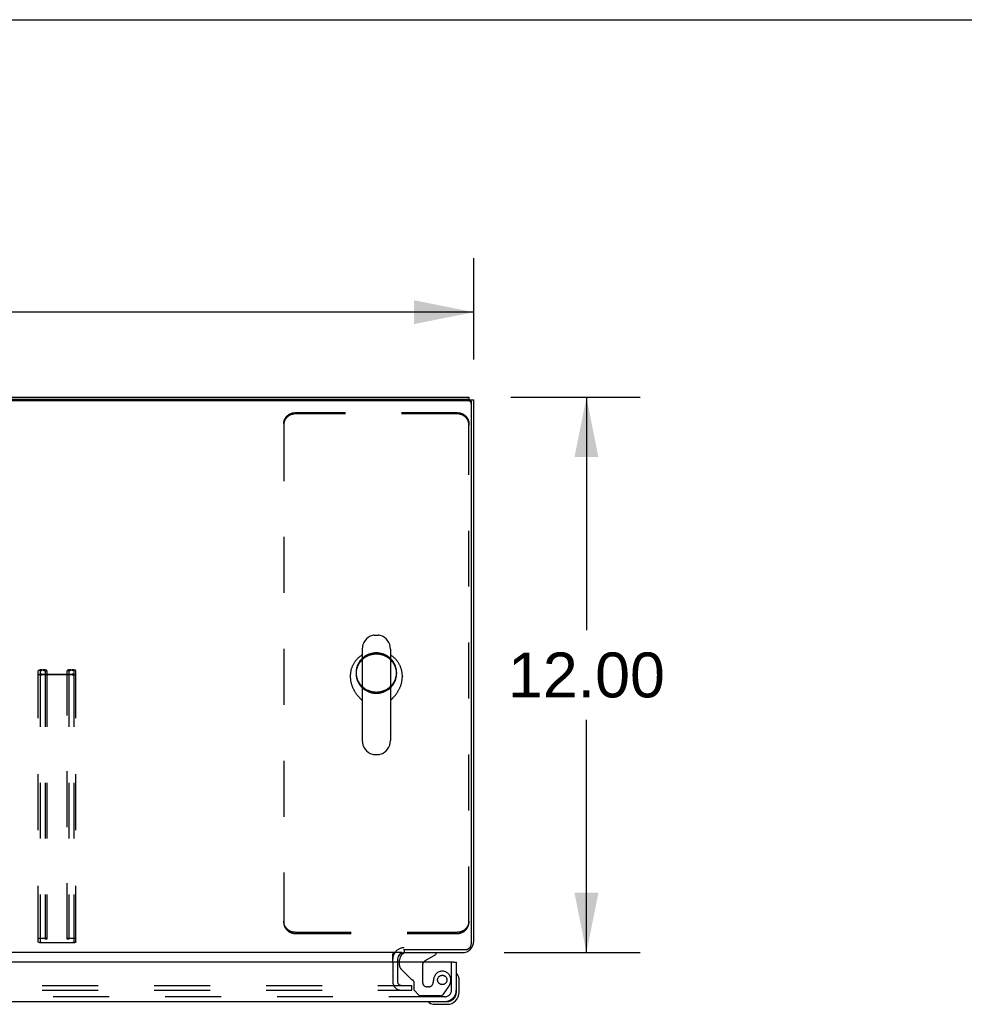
# Model space of a CAD drawing. Header units: inches. Extents: x 0 to 220, y 0 to 142.
# Tile 73 of 76: x 89 to 110, y 121 to 142. Entities that reach past the tile are written whole.
import ezdxf

# ---------------------------------------------------------------- set-up
doc = ezdxf.new("R2010")
doc.units = ezdxf.units.IN
doc.header["$LTSCALE"] = 12.090517
doc.header["$MEASUREMENT"] = 0
doc.linetypes.add('HIDDEN', pattern=[0.2, 0.1, -0.1])
doc.layers.get('0').update_dxf_attribs({"linetype": 'CONTINUOUS'})
for name, color, linetype in [('DEFAULT_2', 8, 'HIDDEN'), ('DIMENSIONS', 7, 'CONTINUOUS'), ('RIGHT_DOOR_ASSEMBLY', 7, 'CONTINUOUS')]:
    doc.layers.add(name, color=color, linetype=linetype)
doc.styles.get("Standard").update_dxf_attribs({"font": 'arial.ttf'})
doc.dimstyles.new('DIMSTYLE_1', dxfattribs={"dimtxt": 0.969828, "dimasz": 1.293103, "dimexe": 0.09, "dimexo": 0.07, "dimgap": 0.0375, "dimtad": 0, "dimtih": 1, "dimtoh": 1, "dimzin": 4, "dimdsep": 46, "dimtxsty": 'Standard', "dimblk": '_FILLED', "dimblk1": '_FILLED', "dimblk2": '_FILLED', "dimcen": 0.09, "dimazin": 1, "dimtfac": 1, "dimtdec": 3, "dimtofl": 0, "dimtmove": 0, "dimatfit": 3, "dimldrblk": '_FILLED', "dimfxl": 0, "dimtolj": 1, "dimtzin": 4, "dimarcsym": 0})

# ---------------------------------------------------------------- blocks, each defined once
blk = doc.blocks.new('_FILLED')
at = {"color": 0, "linetype": 'ByBlock'}
blk.add_solid([(0, 0), (-1, 0.2), (-1, -0.2)], dxfattribs=at)
blk = doc.blocks.new('*D8')
at = {"layer": 'DIMENSIONS', "color": 2, "linetype": 'Continuous'}
for p, q in [((99.848, 134.08), (102.645, 134.08)), ((101.481, 134.08), (101.481, 129.05)), ((101.481, 122.08), (101.481, 127.11)), ((99.705, 122.08), (102.645, 122.08))]:
    blk.add_line(p, q, dxfattribs=at)
at = {"layer": 'DIMENSIONS', "color": 2, "linetype": 'Continuous', "xscale": 1.2931034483, "yscale": 1.2931034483, "zscale": 1.2931034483}
for p, rotation in [((101.481, 134.08), 90), ((101.481, 122.08), 270)]:
    blk.add_blockref('_FILLED', p, dxfattribs=dict(at, rotation=rotation))
at = {"layer": 'DIMENSIONS', "color": 2, "linetype": 'Continuous', "insert": (101.481, 128.565), "char_height": 0.9698, "width": 3.38899, "attachment_point": 2, "line_spacing_factor": 0.9}
blk.add_mtext('12.00', dxfattribs=at)
blk = doc.blocks.new('*D9')
at = {"layer": 'DIMENSIONS', "color": 2, "linetype": 'Continuous'}
for p, q in [((39.047, 134.894), (39.047, 137.084)), ((99.047, 134.894), (99.047, 137.084)), ((39.047, 135.92), (66.867, 135.92)), ((99.047, 135.92), (71.226, 135.92))]:
    blk.add_line(p, q, dxfattribs=at)
at = {"layer": 'DIMENSIONS', "color": 2, "linetype": 'Continuous', "xscale": 1.2931034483, "yscale": 1.2931034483, "zscale": 1.2931034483, "rotation": 180}
blk.add_blockref('_FILLED', (39.047, 135.92), dxfattribs=at)
at = {"layer": 'DIMENSIONS', "color": 2, "linetype": 'Continuous', "xscale": 1.2931034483, "yscale": 1.2931034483, "zscale": 1.2931034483}
blk.add_blockref('_FILLED', (99.047, 135.92), dxfattribs=at)
at = {"layer": 'DIMENSIONS', "color": 2, "linetype": 'Continuous', "insert": (69.047, 136.405), "char_height": 0.9698, "width": 3.38899, "attachment_point": 2, "line_spacing_factor": 0.9}
blk.add_mtext('60.00', dxfattribs=at)

msp = doc.modelspace()

# ---------------------------------------------------------------- linework, layer by layer
at = {"color": 7, "linetype": 'Continuous'}
for p, q in [((0, 142.241), (219.828, 142.241)), ((98.943, 134.08), (98.943, 134.03)), ((98.935, 134.003), (39.159, 134.003)), ((98.95, 134.028), (99.047, 134.028)), ((98.995, 133.972), (98.995, 122.266)), ((96.899, 128.938), (96.986, 128.938)), ((96.637, 128.638), (96.637, 126.663)), ((97.249, 128.638), (97.249, 126.663)), ((96.38, 128.054), (96.38, 128.044)), ((97.505, 128.054), (97.505, 128.044)), ((97.249, 127.526), (97.267, 127.545)), ((97.267, 127.545), (97.278, 127.556)), ((96.899, 126.363), (96.986, 126.363)), ((97.531, 122.146), (98.87, 122.146)), ((97.547, 122.146), (97.547, 122.08)), ((97.494, 122.08), (40.599, 122.08)), ((97.297, 121.876), (97.297, 122.051))]:
    msp.add_line(p, q, dxfattribs=at)
at = {"color": 3, "linetype": 'Continuous'}
for p, q in [((39.151, 134.08), (98.943, 134.08)), ((98.935, 134.03), (39.159, 134.03)), ((99.047, 122.326), (99.047, 134.028)), ((97.401, 121.937), (97.401, 121.876)), ((97.543, 122.08), (98.8, 122.08))]:
    msp.add_line(p, q, dxfattribs=at)
msp.add_lwpolyline([(98.935, 134.03), (98.939, 134.03), (98.944, 134.029), (98.949, 134.028), (98.953, 134.027), (98.958, 134.026), (98.962, 134.024), (98.966, 134.021), (98.97, 134.019), (98.974, 134.016), (98.977, 134.013), (98.98, 134.01), (98.983, 134.006), (98.986, 134.002), (98.988, 133.998), (98.99, 133.994), (98.992, 133.99), (98.993, 133.986), (98.994, 133.981), (98.994, 133.977), (98.995, 133.972)], dxfattribs=at)
at = {"color": 7, "linetype": 'Continuous'}
for points in [[(98.995, 133.945), (98.994, 133.95), (98.994, 133.954), (98.993, 133.959), (98.992, 133.963), (98.99, 133.967), (98.988, 133.971), (98.986, 133.975), (98.983, 133.979), (98.98, 133.983), (98.977, 133.986), (98.974, 133.989), (98.97, 133.992), (98.966, 133.995), (98.962, 133.997), (98.958, 133.999), (98.953, 134), (98.949, 134.001), (98.944, 134.002), (98.939, 134.003), (98.935, 134.003)], [(96.637, 128.512), (96.636, 128.512), (96.624, 128.504), (96.612, 128.496), (96.6, 128.487), (96.588, 128.478), (96.577, 128.469), (96.566, 128.46), (96.555, 128.45), (96.544, 128.44), (96.534, 128.43), (96.524, 128.419), (96.515, 128.408), (96.505, 128.397), (96.496, 128.386), (96.487, 128.375), (96.479, 128.363), (96.471, 128.351), (96.463, 128.339), (96.455, 128.327), (96.448, 128.314), (96.441, 128.302), (96.435, 128.289), (96.429, 128.276), (96.423, 128.263), (96.417, 128.25), (96.412, 128.236), (96.408, 128.223), (96.403, 128.209), (96.399, 128.195), (96.396, 128.182), (96.392, 128.168), (96.39, 128.154), (96.387, 128.14), (96.385, 128.125), (96.383, 128.111), (96.382, 128.097), (96.381, 128.083), (96.38, 128.069), (96.38, 128.054)], [(97.505, 128.054), (97.505, 128.069), (97.504, 128.083), (97.503, 128.097), (97.502, 128.111), (97.5, 128.125), (97.498, 128.14), (97.496, 128.154), (97.493, 128.168), (97.49, 128.181), (97.486, 128.195), (97.482, 128.209), (97.478, 128.223), (97.473, 128.236), (97.468, 128.25), (97.463, 128.263), (97.457, 128.276), (97.451, 128.289), (97.444, 128.302), (97.437, 128.314), (97.43, 128.327), (97.423, 128.339), (97.415, 128.351), (97.407, 128.363), (97.398, 128.375), (97.389, 128.386), (97.38, 128.397), (97.371, 128.408), (97.361, 128.419), (97.351, 128.43), (97.341, 128.44), (97.33, 128.45), (97.319, 128.46), (97.308, 128.469), (97.297, 128.478), (97.286, 128.487), (97.274, 128.496), (97.262, 128.504), (97.249, 128.512), (97.249, 128.512)], [(96.38, 128.044), (96.38, 128.031), (96.381, 128.017), (96.382, 128.004), (96.383, 127.991), (96.384, 127.977), (96.386, 127.964), (96.388, 127.95), (96.391, 127.937), (96.393, 127.924), (96.397, 127.911), (96.4, 127.897), (96.404, 127.884), (96.408, 127.871), (96.412, 127.858), (96.416, 127.846), (96.421, 127.833), (96.426, 127.821), (96.431, 127.808), (96.437, 127.796), (96.443, 127.784), (96.448, 127.772), (96.455, 127.76), (96.461, 127.749), (96.467, 127.738), (96.474, 127.727), (96.481, 127.716), (96.487, 127.705), (96.494, 127.695), (96.501, 127.685), (96.508, 127.675), (96.515, 127.665), (96.522, 127.656), (96.529, 127.646), (96.536, 127.637), (96.543, 127.629), (96.55, 127.62), (96.557, 127.612), (96.564, 127.604), (96.571, 127.597), (96.577, 127.589), (96.584, 127.582), (96.59, 127.575), (96.596, 127.569), (96.602, 127.563), (96.608, 127.556), (96.613, 127.551), (96.637, 127.526)], [(97.278, 127.556), (97.283, 127.563), (97.289, 127.569), (97.295, 127.575), (97.302, 127.582), (97.308, 127.589), (97.315, 127.597), (97.321, 127.604), (97.328, 127.612), (97.335, 127.62), (97.342, 127.629), (97.349, 127.637), (97.356, 127.646), (97.363, 127.656), (97.37, 127.665), (97.377, 127.675), (97.384, 127.685), (97.391, 127.695), (97.398, 127.705), (97.405, 127.716), (97.411, 127.727), (97.418, 127.738), (97.424, 127.749), (97.431, 127.76), (97.437, 127.772), (97.443, 127.784), (97.448, 127.796), (97.454, 127.808), (97.459, 127.821), (97.464, 127.833), (97.469, 127.846), (97.474, 127.859), (97.478, 127.871), (97.482, 127.884), (97.485, 127.897), (97.489, 127.911), (97.492, 127.924), (97.495, 127.937), (97.497, 127.951), (97.499, 127.964), (97.501, 127.977), (97.502, 127.991), (97.504, 128.004), (97.504, 128.017), (97.505, 128.031), (97.505, 128.044)], [(98.87, 122.146), (98.879, 122.146), (98.887, 122.147), (98.896, 122.148), (98.905, 122.151), (98.913, 122.153), (98.922, 122.157), (98.93, 122.16), (98.937, 122.165), (98.945, 122.17), (98.951, 122.175), (98.958, 122.181), (98.964, 122.187), (98.97, 122.194), (98.975, 122.201), (98.979, 122.209), (98.983, 122.216), (98.987, 122.224), (98.99, 122.232), (98.992, 122.241), (98.993, 122.249), (98.994, 122.258), (98.995, 122.266)], [(97.297, 122.051), (97.298, 122.051), (97.3, 122.051), (97.302, 122.051), (97.303, 122.052), (97.305, 122.052), (97.307, 122.053), (97.309, 122.055), (97.31, 122.056), (97.312, 122.058), (97.313, 122.06), (97.315, 122.062), (97.316, 122.064), (97.319, 122.068)], [(97.319, 122.068), (97.321, 122.07), (97.322, 122.072), (97.323, 122.074), (97.325, 122.076), (97.326, 122.077), (97.328, 122.078), (97.329, 122.079), (97.331, 122.08), (97.332, 122.08), (97.333, 122.08)]]:
    msp.add_lwpolyline(points, dxfattribs=at)
for centre, radius, start, end in [((96.943, 128.638), 0.306, 105.6303, 180), ((96.899, 128.795), 0.144, 90, 105.6303), ((96.986, 128.795), 0.144, 74.3697, 90), ((96.943, 128.638), 0.306, 0, 74.3697), ((96.943, 126.663), 0.306, 180, 254.3697), ((96.943, 126.663), 0.306, 285.6303, 360), ((96.899, 126.507), 0.144, 254.3697, 270), ((96.986, 126.507), 0.144, 270, 285.6303), ((97.543, 121.937), 0.246, 144.6629, 180)]:
    msp.add_arc(centre, radius, start, end, dxfattribs=at)
at = {"color": 3, "linetype": 'Continuous'}
for centre, radius, start, end in [((98.8, 122.326), 0.246, 270, 360), ((97.543, 121.937), 0.142, 90, 180)]:
    msp.add_arc(centre, radius, start, end, dxfattribs=at)
at = {"layer": 'DEFAULT_2', "color": 8, "linetype": 'HIDDEN'}
for p, q in [((98.693, 133.748), (95.193, 133.748)), ((98.693, 133.721), (95.193, 133.721)), ((94.943, 133.507), (94.943, 133.48)), ((94.943, 133.48), (94.943, 122.734)), ((98.943, 133.507), (98.943, 133.48)), ((98.943, 122.734), (98.943, 133.48)), ((89.64, 122.31), (89.64, 128.17)), ((89.68, 128.17), (89.68, 122.31)), ((89.72, 128.19), (89.748, 128.19)), ((89.748, 128.18), (89.72, 128.18)), ((89.788, 128.17), (89.788, 122.37)), ((89.828, 128.166), (89.788, 128.166)), ((89.828, 128.17), (89.828, 122.37)), ((90.265, 122.37), (90.265, 128.17)), ((90.305, 128.166), (90.265, 128.166)), ((90.305, 128.17), (90.305, 122.37)), ((90.345, 128.19), (90.373, 128.19)), ((90.373, 128.18), (90.345, 128.18)), ((90.413, 128.17), (90.413, 122.31)), ((90.453, 122.31), (90.453, 128.17)), ((96.505, 128.134), (96.505, 128.107)), ((97.38, 128.134), (97.38, 128.107)), ((89.72, 128.096), (90.373, 128.096)), ((90.373, 128.085), (89.72, 128.085)), ((89.72, 122.395), (89.748, 122.395)), ((89.748, 122.384), (89.72, 122.384)), ((89.828, 122.37), (89.788, 122.37)), ((90.305, 122.37), (90.265, 122.37)), ((90.345, 122.395), (90.373, 122.395)), ((90.373, 122.384), (90.345, 122.384)), ((95.193, 122.519), (98.693, 122.519)), ((95.193, 122.492), (98.693, 122.492)), ((89.72, 122.3), (90.373, 122.3)), ((90.373, 122.29), (89.72, 122.29)), ((97.297, 121.876), (97.297, 121.454)), ((97.401, 121.876), (97.401, 121.454)), ((70.38, 121.371), (97.397, 121.371)), ((97.401, 121.371), (97.713, 121.371)), ((97.713, 121.267), (97.713, 121.371)), ((70.38, 121.267), (97.397, 121.267)), ((97.401, 121.267), (97.713, 121.267))]:
    msp.add_line(p, q, dxfattribs=at)
for points in [[(94.943, 133.507), (94.943, 133.516), (94.943, 133.526), (94.944, 133.535), (94.946, 133.545), (94.947, 133.554), (94.95, 133.563), (94.952, 133.572), (94.955, 133.581), (94.958, 133.59), (94.962, 133.599), (94.966, 133.608), (94.97, 133.616), (94.975, 133.625), (94.979, 133.633), (94.985, 133.641), (94.99, 133.649), (94.996, 133.656), (95.003, 133.664), (95.009, 133.671), (95.016, 133.678), (95.023, 133.684), (95.03, 133.69), (95.038, 133.696), (95.046, 133.702), (95.054, 133.708), (95.062, 133.713), (95.07, 133.717), (95.079, 133.722), (95.088, 133.726), (95.097, 133.73), (95.106, 133.733), (95.115, 133.736), (95.125, 133.739), (95.134, 133.742), (95.144, 133.744), (95.154, 133.745), (95.163, 133.747), (95.173, 133.748), (95.183, 133.748), (95.193, 133.748)], [(95.193, 133.721), (95.183, 133.721), (95.173, 133.721), (95.163, 133.72), (95.154, 133.718), (95.144, 133.717), (95.134, 133.715), (95.125, 133.712), (95.115, 133.71), (95.106, 133.706), (95.097, 133.703), (95.088, 133.699), (95.079, 133.695), (95.07, 133.691), (95.062, 133.686), (95.054, 133.681), (95.046, 133.675), (95.038, 133.67), (95.03, 133.663), (95.023, 133.657), (95.016, 133.651), (95.009, 133.644), (95.003, 133.637), (94.996, 133.629), (94.99, 133.622), (94.985, 133.614), (94.979, 133.606), (94.975, 133.598), (94.97, 133.59), (94.966, 133.581), (94.962, 133.572), (94.958, 133.563), (94.955, 133.554), (94.952, 133.545), (94.95, 133.536), (94.947, 133.527), (94.946, 133.518), (94.944, 133.508), (94.943, 133.499), (94.943, 133.489), (94.943, 133.48)], [(98.693, 133.748), (98.702, 133.748), (98.712, 133.748), (98.722, 133.747), (98.732, 133.745), (98.741, 133.744), (98.751, 133.742), (98.761, 133.739), (98.77, 133.736), (98.779, 133.733), (98.788, 133.73), (98.797, 133.726), (98.806, 133.722), (98.815, 133.717), (98.823, 133.713), (98.832, 133.708), (98.84, 133.702), (98.847, 133.696), (98.855, 133.69), (98.862, 133.684), (98.869, 133.678), (98.876, 133.671), (98.883, 133.664), (98.889, 133.656), (98.895, 133.649), (98.901, 133.641), (98.906, 133.633), (98.911, 133.625), (98.915, 133.616), (98.92, 133.608), (98.924, 133.599), (98.927, 133.59), (98.93, 133.581), (98.933, 133.572), (98.936, 133.563), (98.938, 133.554), (98.94, 133.545), (98.941, 133.535), (98.942, 133.526), (98.942, 133.516), (98.943, 133.507)], [(98.943, 133.48), (98.942, 133.489), (98.942, 133.499), (98.941, 133.508), (98.94, 133.518), (98.938, 133.527), (98.936, 133.536), (98.933, 133.545), (98.93, 133.554), (98.927, 133.563), (98.924, 133.572), (98.92, 133.581), (98.915, 133.59), (98.911, 133.598), (98.906, 133.606), (98.901, 133.614), (98.895, 133.622), (98.889, 133.629), (98.883, 133.637), (98.876, 133.644), (98.869, 133.651), (98.862, 133.657), (98.855, 133.663), (98.847, 133.67), (98.84, 133.675), (98.832, 133.681), (98.823, 133.686), (98.815, 133.691), (98.806, 133.695), (98.797, 133.699), (98.788, 133.703), (98.779, 133.706), (98.77, 133.71), (98.761, 133.712), (98.751, 133.715), (98.741, 133.717), (98.732, 133.718), (98.722, 133.72), (98.712, 133.721), (98.702, 133.721), (98.693, 133.721)], [(96.943, 128.556), (96.927, 128.556), (96.912, 128.555), (96.897, 128.554), (96.882, 128.552), (96.867, 128.55), (96.852, 128.547), (96.837, 128.544), (96.822, 128.54), (96.807, 128.536), (96.793, 128.531), (96.779, 128.526), (96.765, 128.52), (96.751, 128.514), (96.737, 128.507), (96.724, 128.5), (96.711, 128.492), (96.698, 128.484), (96.685, 128.476), (96.673, 128.467), (96.661, 128.458), (96.65, 128.448), (96.639, 128.438), (96.628, 128.427), (96.618, 128.417), (96.607, 128.405), (96.598, 128.394), (96.589, 128.382), (96.58, 128.37), (96.572, 128.358), (96.564, 128.345), (96.556, 128.332), (96.549, 128.319), (96.543, 128.306), (96.537, 128.292), (96.532, 128.278), (96.527, 128.264), (96.522, 128.25), (96.518, 128.236), (96.515, 128.222), (96.512, 128.207), (96.509, 128.193), (96.508, 128.178), (96.506, 128.163), (96.505, 128.149), (96.505, 128.134)], [(96.943, 128.53), (96.927, 128.529), (96.912, 128.528), (96.897, 128.527), (96.882, 128.525), (96.867, 128.523), (96.852, 128.52), (96.837, 128.517), (96.822, 128.513), (96.807, 128.509), (96.793, 128.504), (96.779, 128.499), (96.765, 128.493), (96.751, 128.487), (96.737, 128.48), (96.724, 128.473), (96.711, 128.465), (96.698, 128.457), (96.685, 128.449), (96.673, 128.44), (96.661, 128.431), (96.65, 128.421), (96.639, 128.411), (96.628, 128.4), (96.618, 128.39), (96.607, 128.379), (96.598, 128.367), (96.589, 128.355), (96.58, 128.343), (96.572, 128.331), (96.564, 128.318), (96.556, 128.305), (96.549, 128.292), (96.543, 128.279), (96.537, 128.265), (96.532, 128.251), (96.527, 128.237), (96.522, 128.223), (96.518, 128.209), (96.515, 128.195), (96.512, 128.18), (96.509, 128.166), (96.508, 128.151), (96.506, 128.136), (96.505, 128.122), (96.505, 128.107)], [(97.38, 128.134), (97.38, 128.149), (97.379, 128.163), (97.378, 128.178), (97.376, 128.193), (97.373, 128.207), (97.371, 128.222), (97.367, 128.236), (97.363, 128.25), (97.359, 128.264), (97.354, 128.278), (97.348, 128.292), (97.342, 128.306), (97.336, 128.319), (97.329, 128.332), (97.322, 128.345), (97.314, 128.358), (97.305, 128.37), (97.297, 128.382), (97.287, 128.394), (97.278, 128.405), (97.268, 128.417), (97.257, 128.427), (97.247, 128.438), (97.235, 128.448), (97.224, 128.458), (97.212, 128.467), (97.2, 128.476), (97.187, 128.484), (97.174, 128.492), (97.161, 128.5), (97.148, 128.507), (97.134, 128.514), (97.121, 128.52), (97.107, 128.526), (97.092, 128.531), (97.078, 128.536), (97.063, 128.54), (97.048, 128.544), (97.034, 128.547), (97.019, 128.55), (97.004, 128.552), (96.988, 128.554), (96.973, 128.555), (96.958, 128.556), (96.943, 128.556)], [(97.38, 128.107), (97.38, 128.122), (97.379, 128.136), (97.378, 128.151), (97.376, 128.166), (97.373, 128.18), (97.371, 128.195), (97.367, 128.209), (97.363, 128.223), (97.359, 128.237), (97.354, 128.251), (97.348, 128.265), (97.342, 128.279), (97.336, 128.292), (97.329, 128.305), (97.322, 128.318), (97.314, 128.331), (97.305, 128.343), (97.297, 128.355), (97.287, 128.367), (97.278, 128.379), (97.268, 128.39), (97.257, 128.4), (97.247, 128.411), (97.235, 128.421), (97.224, 128.431), (97.212, 128.44), (97.2, 128.449), (97.187, 128.457), (97.174, 128.465), (97.161, 128.473), (97.148, 128.48), (97.134, 128.487), (97.121, 128.493), (97.107, 128.499), (97.092, 128.504), (97.078, 128.509), (97.063, 128.513), (97.048, 128.517), (97.034, 128.52), (97.019, 128.523), (97.004, 128.525), (96.988, 128.527), (96.973, 128.528), (96.958, 128.529), (96.943, 128.53)], [(89.72, 128.19), (89.71, 128.19), (89.7, 128.19), (89.69, 128.189), (89.68, 128.188), (89.672, 128.186), (89.664, 128.184), (89.657, 128.182), (89.651, 128.18), (89.646, 128.178), (89.643, 128.175), (89.641, 128.172), (89.64, 128.17)], [(89.64, 128.106), (89.641, 128.103), (89.643, 128.101), (89.646, 128.098), (89.651, 128.096), (89.657, 128.093), (89.664, 128.091), (89.672, 128.089), (89.68, 128.088), (89.69, 128.087), (89.7, 128.086), (89.71, 128.085), (89.72, 128.085)], [(89.68, 128.17), (89.681, 128.171), (89.682, 128.173), (89.685, 128.174), (89.688, 128.176), (89.692, 128.177), (89.697, 128.178), (89.702, 128.179), (89.708, 128.179), (89.714, 128.18), (89.72, 128.18)], [(89.72, 128.096), (89.714, 128.096), (89.708, 128.096), (89.702, 128.097), (89.697, 128.097), (89.692, 128.099), (89.688, 128.1), (89.685, 128.101), (89.682, 128.103), (89.681, 128.104), (89.68, 128.106)], [(89.828, 128.17), (89.827, 128.172), (89.825, 128.175), (89.822, 128.178), (89.817, 128.18), (89.811, 128.182), (89.804, 128.184), (89.797, 128.186), (89.788, 128.188), (89.779, 128.189), (89.769, 128.19), (89.758, 128.19), (89.748, 128.19)], [(89.748, 128.18), (89.754, 128.18), (89.76, 128.179), (89.766, 128.179), (89.771, 128.178), (89.776, 128.177), (89.78, 128.176), (89.784, 128.174), (89.786, 128.173), (89.787, 128.171), (89.788, 128.17)], [(90.345, 128.19), (90.335, 128.19), (90.325, 128.19), (90.315, 128.189), (90.305, 128.188), (90.297, 128.186), (90.289, 128.184), (90.282, 128.182), (90.276, 128.18), (90.271, 128.178), (90.268, 128.175), (90.266, 128.172), (90.265, 128.17)], [(90.305, 128.17), (90.306, 128.171), (90.307, 128.173), (90.31, 128.174), (90.313, 128.176), (90.317, 128.177), (90.322, 128.178), (90.327, 128.179), (90.333, 128.179), (90.339, 128.18), (90.345, 128.18)], [(90.453, 128.17), (90.452, 128.172), (90.45, 128.175), (90.447, 128.178), (90.442, 128.18), (90.436, 128.182), (90.429, 128.184), (90.422, 128.186), (90.413, 128.188), (90.404, 128.189), (90.394, 128.19), (90.383, 128.19), (90.373, 128.19)], [(90.373, 128.18), (90.379, 128.18), (90.385, 128.179), (90.391, 128.179), (90.396, 128.178), (90.401, 128.177), (90.405, 128.176), (90.409, 128.174), (90.411, 128.173), (90.412, 128.171), (90.413, 128.17)], [(90.373, 128.085), (90.383, 128.085), (90.394, 128.086), (90.404, 128.087), (90.413, 128.088), (90.422, 128.089), (90.429, 128.091), (90.436, 128.093), (90.442, 128.096), (90.447, 128.098), (90.45, 128.101), (90.452, 128.103), (90.453, 128.106)], [(90.413, 128.106), (90.412, 128.104), (90.411, 128.103), (90.409, 128.101), (90.405, 128.1), (90.401, 128.099), (90.396, 128.097), (90.391, 128.097), (90.385, 128.096), (90.379, 128.096), (90.373, 128.096)], [(96.505, 128.134), (96.505, 128.119), (96.506, 128.104), (96.508, 128.09), (96.509, 128.075), (96.512, 128.06), (96.515, 128.046), (96.518, 128.032), (96.522, 128.017), (96.527, 128.003), (96.532, 127.989), (96.537, 127.976), (96.543, 127.962), (96.549, 127.949), (96.556, 127.935), (96.564, 127.923), (96.572, 127.91), (96.58, 127.898), (96.589, 127.885), (96.598, 127.874), (96.607, 127.862), (96.618, 127.851), (96.628, 127.84), (96.639, 127.83), (96.65, 127.82), (96.661, 127.81), (96.673, 127.801), (96.685, 127.792), (96.698, 127.783), (96.711, 127.775), (96.724, 127.768), (96.737, 127.761), (96.751, 127.754), (96.765, 127.748), (96.779, 127.742), (96.793, 127.737), (96.807, 127.732), (96.822, 127.728), (96.837, 127.724), (96.852, 127.72), (96.867, 127.718), (96.882, 127.715), (96.897, 127.714), (96.912, 127.712), (96.927, 127.711), (96.943, 127.711)], [(96.505, 128.107), (96.505, 128.092), (96.506, 128.077), (96.508, 128.063), (96.509, 128.048), (96.512, 128.034), (96.515, 128.019), (96.518, 128.005), (96.522, 127.99), (96.527, 127.976), (96.532, 127.962), (96.537, 127.949), (96.543, 127.935), (96.549, 127.922), (96.556, 127.909), (96.564, 127.896), (96.572, 127.883), (96.58, 127.871), (96.589, 127.859), (96.598, 127.847), (96.607, 127.835), (96.618, 127.824), (96.628, 127.813), (96.639, 127.803), (96.65, 127.793), (96.661, 127.783), (96.673, 127.774), (96.685, 127.765), (96.698, 127.757), (96.711, 127.749), (96.724, 127.741), (96.737, 127.734), (96.751, 127.727), (96.765, 127.721), (96.779, 127.715), (96.793, 127.71), (96.807, 127.705), (96.822, 127.701), (96.837, 127.697), (96.852, 127.694), (96.867, 127.691), (96.882, 127.688), (96.897, 127.687), (96.912, 127.685), (96.927, 127.685), (96.943, 127.684)], [(96.943, 127.711), (96.958, 127.711), (96.973, 127.712), (96.988, 127.714), (97.004, 127.715), (97.019, 127.718), (97.034, 127.72), (97.048, 127.724), (97.063, 127.728), (97.078, 127.732), (97.092, 127.737), (97.107, 127.742), (97.121, 127.748), (97.134, 127.754), (97.148, 127.761), (97.161, 127.768), (97.174, 127.775), (97.187, 127.783), (97.2, 127.792), (97.212, 127.801), (97.224, 127.81), (97.235, 127.82), (97.247, 127.83), (97.257, 127.84), (97.268, 127.851), (97.278, 127.862), (97.287, 127.874), (97.297, 127.885), (97.305, 127.898), (97.314, 127.91), (97.322, 127.923), (97.329, 127.935), (97.336, 127.949), (97.342, 127.962), (97.348, 127.976), (97.354, 127.989), (97.359, 128.003), (97.363, 128.017), (97.367, 128.032), (97.371, 128.046), (97.373, 128.06), (97.376, 128.075), (97.378, 128.09), (97.379, 128.104), (97.38, 128.119), (97.38, 128.134)], [(96.943, 127.684), (96.958, 127.685), (96.973, 127.685), (96.988, 127.687), (97.004, 127.688), (97.019, 127.691), (97.034, 127.694), (97.048, 127.697), (97.063, 127.701), (97.078, 127.705), (97.092, 127.71), (97.107, 127.715), (97.121, 127.721), (97.134, 127.727), (97.148, 127.734), (97.161, 127.741), (97.174, 127.749), (97.187, 127.757), (97.2, 127.765), (97.212, 127.774), (97.224, 127.783), (97.235, 127.793), (97.247, 127.803), (97.257, 127.813), (97.268, 127.824), (97.278, 127.835), (97.287, 127.847), (97.297, 127.859), (97.305, 127.871), (97.314, 127.883), (97.322, 127.896), (97.329, 127.909), (97.336, 127.922), (97.342, 127.935), (97.348, 127.949), (97.354, 127.962), (97.359, 127.976), (97.363, 127.99), (97.367, 128.005), (97.371, 128.019), (97.373, 128.034), (97.376, 128.048), (97.378, 128.063), (97.379, 128.077), (97.38, 128.092), (97.38, 128.107)], [(95.193, 122.519), (95.183, 122.52), (95.173, 122.52), (95.163, 122.521), (95.154, 122.522), (95.144, 122.524), (95.134, 122.526), (95.125, 122.528), (95.115, 122.531), (95.106, 122.534), (95.097, 122.538), (95.088, 122.542), (95.079, 122.546), (95.07, 122.55), (95.062, 122.555), (95.054, 122.56), (95.046, 122.566), (95.038, 122.571), (95.03, 122.577), (95.023, 122.584), (95.016, 122.59), (95.009, 122.597), (95.003, 122.604), (94.996, 122.611), (94.99, 122.619), (94.985, 122.627), (94.979, 122.635), (94.975, 122.643), (94.97, 122.651), (94.966, 122.66), (94.962, 122.668), (94.958, 122.677), (94.955, 122.686), (94.952, 122.695), (94.95, 122.704), (94.947, 122.714), (94.946, 122.723), (94.944, 122.732), (94.943, 122.742), (94.943, 122.751), (94.943, 122.761)], [(94.943, 122.734), (94.943, 122.724), (94.943, 122.715), (94.944, 122.706), (94.946, 122.696), (94.947, 122.687), (94.95, 122.678), (94.952, 122.668), (94.955, 122.659), (94.958, 122.65), (94.962, 122.642), (94.966, 122.633), (94.97, 122.624), (94.975, 122.616), (94.979, 122.608), (94.985, 122.6), (94.99, 122.592), (94.996, 122.584), (95.003, 122.577), (95.009, 122.57), (95.016, 122.563), (95.023, 122.557), (95.03, 122.55), (95.038, 122.544), (95.046, 122.539), (95.054, 122.533), (95.062, 122.528), (95.07, 122.523), (95.079, 122.519), (95.088, 122.515), (95.097, 122.511), (95.106, 122.507), (95.115, 122.504), (95.125, 122.502), (95.134, 122.499), (95.144, 122.497), (95.154, 122.495), (95.163, 122.494), (95.173, 122.493), (95.183, 122.493), (95.193, 122.492)], [(98.943, 122.761), (98.942, 122.751), (98.942, 122.742), (98.941, 122.732), (98.94, 122.723), (98.938, 122.714), (98.936, 122.704), (98.933, 122.695), (98.93, 122.686), (98.927, 122.677), (98.924, 122.668), (98.92, 122.66), (98.915, 122.651), (98.911, 122.643), (98.906, 122.635), (98.901, 122.627), (98.895, 122.619), (98.889, 122.611), (98.883, 122.604), (98.876, 122.597), (98.869, 122.59), (98.862, 122.584), (98.855, 122.577), (98.847, 122.571), (98.84, 122.566), (98.832, 122.56), (98.823, 122.555), (98.815, 122.55), (98.806, 122.546), (98.797, 122.542), (98.788, 122.538), (98.779, 122.534), (98.77, 122.531), (98.761, 122.528), (98.751, 122.526), (98.741, 122.524), (98.732, 122.522), (98.722, 122.521), (98.712, 122.52), (98.702, 122.52), (98.693, 122.519)], [(98.693, 122.492), (98.702, 122.493), (98.712, 122.493), (98.722, 122.494), (98.732, 122.495), (98.741, 122.497), (98.751, 122.499), (98.761, 122.502), (98.77, 122.504), (98.779, 122.507), (98.788, 122.511), (98.797, 122.515), (98.806, 122.519), (98.815, 122.523), (98.823, 122.528), (98.832, 122.533), (98.84, 122.539), (98.847, 122.544), (98.855, 122.55), (98.862, 122.557), (98.869, 122.563), (98.876, 122.57), (98.883, 122.577), (98.889, 122.584), (98.895, 122.592), (98.901, 122.6), (98.906, 122.608), (98.911, 122.616), (98.915, 122.624), (98.92, 122.633), (98.924, 122.642), (98.927, 122.65), (98.93, 122.659), (98.933, 122.668), (98.936, 122.678), (98.938, 122.687), (98.94, 122.696), (98.941, 122.706), (98.942, 122.715), (98.942, 122.724), (98.943, 122.734)], [(89.64, 122.374), (89.641, 122.377), (89.643, 122.379), (89.646, 122.382), (89.651, 122.384), (89.657, 122.387), (89.664, 122.389), (89.672, 122.39), (89.68, 122.392), (89.69, 122.393), (89.7, 122.394), (89.71, 122.395), (89.72, 122.395)], [(89.72, 122.384), (89.714, 122.384), (89.708, 122.384), (89.702, 122.383), (89.697, 122.382), (89.692, 122.381), (89.688, 122.38), (89.685, 122.379), (89.682, 122.377), (89.681, 122.376), (89.68, 122.374)], [(89.748, 122.395), (89.758, 122.395), (89.769, 122.394), (89.779, 122.393), (89.788, 122.392), (89.797, 122.39), (89.804, 122.389), (89.811, 122.387), (89.817, 122.384), (89.822, 122.382), (89.825, 122.379), (89.827, 122.377), (89.828, 122.374)], [(89.788, 122.374), (89.787, 122.376), (89.786, 122.377), (89.784, 122.379), (89.78, 122.38), (89.776, 122.381), (89.771, 122.382), (89.766, 122.383), (89.76, 122.384), (89.754, 122.384), (89.748, 122.384)], [(90.265, 122.374), (90.266, 122.377), (90.268, 122.379), (90.271, 122.382), (90.276, 122.384), (90.282, 122.387), (90.289, 122.389), (90.297, 122.39), (90.305, 122.392), (90.315, 122.393), (90.325, 122.394), (90.335, 122.395), (90.345, 122.395)], [(90.345, 122.384), (90.339, 122.384), (90.333, 122.384), (90.327, 122.383), (90.322, 122.382), (90.317, 122.381), (90.313, 122.38), (90.31, 122.379), (90.307, 122.377), (90.306, 122.376), (90.305, 122.374)], [(90.373, 122.395), (90.383, 122.395), (90.394, 122.394), (90.404, 122.393), (90.413, 122.392), (90.422, 122.39), (90.429, 122.389), (90.436, 122.387), (90.442, 122.384), (90.447, 122.382), (90.45, 122.379), (90.452, 122.377), (90.453, 122.374)], [(90.413, 122.374), (90.412, 122.376), (90.411, 122.377), (90.409, 122.379), (90.405, 122.38), (90.401, 122.381), (90.396, 122.382), (90.391, 122.383), (90.385, 122.384), (90.379, 122.384), (90.373, 122.384)], [(89.72, 122.29), (89.71, 122.29), (89.7, 122.29), (89.69, 122.291), (89.68, 122.292), (89.672, 122.294), (89.664, 122.296), (89.657, 122.298), (89.651, 122.3), (89.646, 122.302), (89.643, 122.305), (89.641, 122.308), (89.64, 122.31)], [(89.68, 122.31), (89.681, 122.309), (89.682, 122.307), (89.685, 122.306), (89.688, 122.304), (89.692, 122.303), (89.697, 122.302), (89.702, 122.301), (89.708, 122.3), (89.714, 122.3), (89.72, 122.3)], [(90.373, 122.3), (90.379, 122.3), (90.385, 122.3), (90.391, 122.301), (90.396, 122.302), (90.401, 122.303), (90.405, 122.304), (90.409, 122.306), (90.411, 122.307), (90.412, 122.309), (90.413, 122.31)], [(90.453, 122.31), (90.452, 122.308), (90.45, 122.305), (90.447, 122.302), (90.442, 122.3), (90.436, 122.298), (90.429, 122.296), (90.422, 122.294), (90.413, 122.292), (90.404, 122.291), (90.394, 122.29), (90.383, 122.29), (90.373, 122.29)]]:
    msp.add_lwpolyline(points, dxfattribs=at)
for centre, radius, start, end in [((97.543, 121.937), 0.246, 90, 144.6629), ((97.483, 121.454), 0.186, 180, 270), ((97.483, 121.454), 0.0823, 180, 270)]:
    msp.add_arc(centre, radius, start, end, dxfattribs=at)
at = {"layer": 'RIGHT_DOOR_ASSEMBLY', "color": 7, "linetype": 'Continuous'}
for p, q in [((97.992, 121.903), (98.23, 122.041)), ((98.23, 122.08), (98.23, 122.041)), ((97.443, 121.876), (97.443, 121.923)), ((98.61, 121.876), (98.672, 121.876)), ((98.686, 121.614), (98.685, 121.615)), ((98.687, 121.61), (98.686, 121.614)), ((98.732, 121.481), (98.729, 121.519)), ((98.732, 121.225), (98.732, 121.481)), ((98.672, 121.225), (98.672, 121.268)), ((98.077, 121.009), (98.077, 121.009)), ((98.174, 120.965), (98.212, 120.962)), ((98.212, 120.962), (98.469, 120.962)), ((98.425, 121.022), (98.469, 121.022))]:
    msp.add_line(p, q, dxfattribs=at)
at = {"layer": 'RIGHT_DOOR_ASSEMBLY', "color": 3, "linetype": 'Continuous'}
for p, q in [((98.61, 121.876), (70.046, 121.876)), ((98.672, 121.268), (98.672, 121.876)), ((70.231, 121.022), (98.425, 121.022))]:
    msp.add_line(p, q, dxfattribs=at)
at = {"layer": 'RIGHT_DOOR_ASSEMBLY', "color": 8, "linetype": 'HIDDEN'}
for p, q in [((97.443, 121.8), (97.443, 121.876)), ((97.691, 121.511), (97.472, 121.73)), ((97.942, 121.816), (97.942, 121.437)), ((98.568, 121.268), (98.568, 121.876)), ((97.75, 121.452), (97.75, 121.273)), ((98.073, 121.339), (98.04, 121.339)), ((98.392, 121.181), (98.493, 121.325)), ((98.425, 121.126), (70.231, 121.126)), ((97.75, 121.273), (97.876, 121.147)), ((98.327, 121.147), (97.876, 121.147))]:
    msp.add_line(p, q, dxfattribs=at)
at = {"layer": 'RIGHT_DOOR_ASSEMBLY', "color": 7, "linetype": 'Continuous'}
for points in [[(98.685, 121.615), (98.685, 121.617), (98.685, 121.617)], [(98.077, 121.009), (98.078, 121.008), (98.08, 121.008), (98.083, 121.007)]]:
    msp.add_lwpolyline(points, dxfattribs=at)
at = {"layer": 'RIGHT_DOOR_ASSEMBLY', "color": 8, "linetype": 'HIDDEN'}
msp.add_circle((98.368, 121.489), 0.101, dxfattribs=at)
at = {"layer": 'RIGHT_DOOR_ASSEMBLY', "color": 7, "linetype": 'Continuous'}
for centre, radius, start, end in [((97.6, 121.923), 0.157, 90, 180), ((98.042, 121.816), 0.1, 120.092, 143.4532), ((98.687, 121.602), 0.015, 96.3796, 180), ((98.683, 121.602), 0.015, 30.8899, 83.6204), ((98.482, 121.481), 0.25, 0, 30.8899), ((98.469, 121.225), 0.263, 270, 360), ((98.469, 121.225), 0.203, 270, 360), ((98.092, 121.007), 0.015, 90, 173.6204), ((98.092, 121.01), 0.015, 186.3796, 239.1101), ((98.212, 121.212), 0.25, 239.1101, 270)]:
    msp.add_arc(centre, radius, start, end, dxfattribs=at)
at = {"layer": 'RIGHT_DOOR_ASSEMBLY', "color": 8, "linetype": 'HIDDEN'}
for centre, radius, start, end in [((97.543, 121.8), 0.1, 180, 225), ((98.042, 121.816), 0.1, 143.4532, 180), ((97.762, 121.581), 0.1, 225, 248.3904), ((98.564, 121.426), 0.393, 162.0702, 178.3397), ((98.368, 121.489), 0.187, 343.1561, 162.1518), ((97.711, 121.452), 0.039, 0, 68.3904), ((98.04, 121.437), 0.098, 180, 270), ((98.073, 121.437), 0.098, 270, 360), ((98.177, 121.547), 0.386, 324.9, 343.1561), ((98.327, 121.226), 0.079, 270, 324.9), ((98.425, 121.268), 0.142, 270, 360)]:
    msp.add_arc(centre, radius, start, end, dxfattribs=at)
at = {"layer": 'RIGHT_DOOR_ASSEMBLY', "color": 3, "linetype": 'Continuous'}
msp.add_arc((98.425, 121.268), 0.246, 270, 360, dxfattribs=at)

# ---------------------------------------------------------------- dimensions: what is measured, and where the dimension line sits
at = {"layer": 'DIMENSIONS', "color": 2, "linetype": 'Continuous'}
for base, p1, p2, angle, picture, middle in [((39.047, 135.92), (99.047, 137.154), (39.047, 137.154), 180, '*D9', (69.039, 135.915)), ((101.481, 122.08), (99.778, 134.08), (99.635, 122.08), 270, '*D8', (101.522, 128.075))]:
    dim = msp.add_linear_dim(base=base, p1=p1, p2=p2, angle=angle, dimstyle='DIMSTYLE_1', dxfattribs=at)
    dim.commit()
    dim.dimension.update_dxf_attribs({"geometry": picture, "text_midpoint": middle, "dimtype": 160})

doc.saveas('drawing.dxf')
